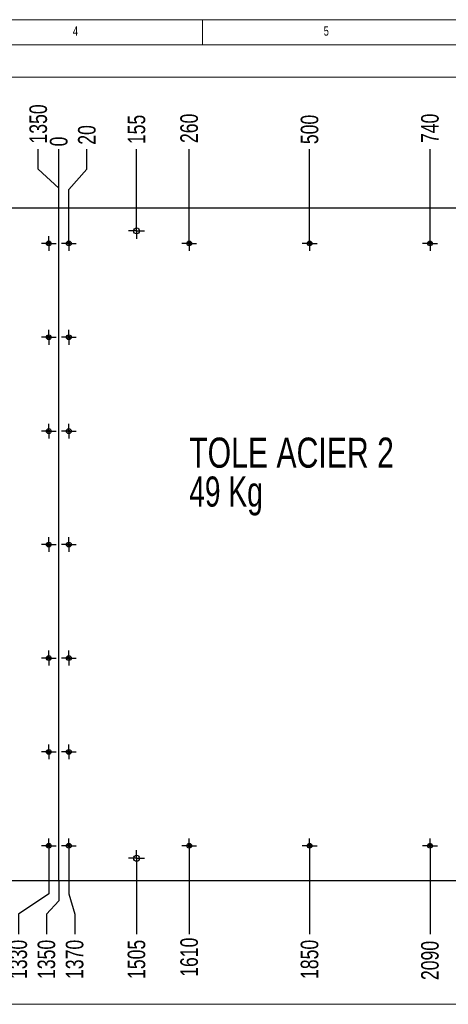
# Model space of a CAD drawing. Header units: millimetres. Extents: x 3 to 589, y 5 to 415.
# Tile 7 of 9: x 161 to 246, y 219 to 415. Entities that reach past the tile are written whole.
import ezdxf

# ---------------------------------------------------------------- set-up
doc = ezdxf.new("R2010")
doc.units = ezdxf.units.MM
doc.header["$PDSIZE"] = -1
doc.linetypes.add('CENTERX2', pattern=[20.32, 12.7, -2.54, 2.54, -2.54])
for name, color, linetype in [('COTES', 1, 'Continuous'), ('NOTES', 6, 'Continuous'), ('TRAIT-MIXTES', 3, 'CENTERX2')]:
    doc.layers.add(name, color=color, linetype=linetype)
doc.layers.add('TRAIT-FORT', color=4, linetype='Continuous', lineweight=25)
doc.styles.add('SLDTEXTSTYLE0', font='TXT', dxfattribs={"width": 0.75})
doc.styles.add('SLDTEXTSTYLE2', font='TXT', dxfattribs={"width": 0.7})
doc.dimstyles.new('SLDDIMSTYLE0', dxfattribs={"dimtxt": 3.5, "dimasz": 0.333333, "dimexe": 0, "dimexo": 0.0625, "dimgap": 0.875, "dimtad": 0, "dimtih": 1, "dimtoh": 1, "dimdec": 0, "dimlfac": 10, "dimrnd": 1e-09, "dimdsep": 46, "dimtxsty": 'SLDTEXTSTYLE0', "dimblk1": 'ORIGIN', "dimblk2": 'ORIGIN', "dimsah": 1, "dimcen": 0.09, "dimadec": 0, "dimazin": 2, "dimtfac": 1, "dimtdec": 0, "dimtofl": 0, "dimtmove": 0, "dimatfit": 3, "dimldrblk": 'ORIGIN', "dimfxl": 1, "dimfrac": 2, "dimtolj": 1, "dimtzin": 12, "dimarcsym": 0})
doc.dimstyles.new('SLDDIMSTYLE1', dxfattribs={"dimtxt": 3.5, "dimasz": 2, "dimexe": 0, "dimexo": 0.0625, "dimgap": 0.875, "dimtad": 0, "dimtih": 1, "dimtoh": 1, "dimlfac": 10, "dimrnd": 1e-09, "dimzin": 12, "dimdsep": 46, "dimtxsty": 'SLDTEXTSTYLE0', "dimsah": 1, "dimcen": 0.09, "dimadec": 0, "dimazin": 3, "dimtfac": 1, "dimtofl": 0, "dimtmove": 0, "dimatfit": 3, "dimfxl": 1, "dimfrac": 2, "dimtolj": 1, "dimtzin": 12, "dimarcsym": 0})

# ---------------------------------------------------------------- blocks, each defined once
blk = doc.blocks.new('_D_71')
at = {"layer": 'COTES', "color": 0, "lineweight": -2, "transparency": 16777216}
blk.add_line((168.36, 377.49), (168.36, 389.19), dxfattribs=at)
at = {"layer": 'Defpoints', "color": 0, "transparency": 16777216}
for p in [(168.36, 389.19), (168.36, 377.43), (168.36, 377.43)]:
    blk.add_point(p, dxfattribs=at)
at = {"layer": 'COTES', "color": 0, "transparency": 16777216, "insert": (168.36, 390.73), "char_height": 3.5, "attachment_point": 5, "rotation": 90, "style": 'SLDTEXTSTYLE0'}
blk.add_mtext('\\A1;0', dxfattribs=at)
blk = doc.blocks.new('_Origin')
at = {"color": 0, "linetype": 'ByBlock', "lineweight": -2}
blk.add_line((0, 0), (-1, 0), dxfattribs=at)
blk.add_circle((0, 0), 0.5, dxfattribs=at)
blk = doc.blocks.new('_D_72')
at = {"layer": 'COTES', "color": 0, "lineweight": -2, "transparency": 16777216}
for p, q in [((173.97, 385.19), (173.97, 389.19)), ((170.36, 381.19), (173.97, 385.19)), ((170.36, 371.97), (170.36, 381.19))]:
    blk.add_line(p, q, dxfattribs=at)
at = {"layer": 'Defpoints', "color": 0, "transparency": 16777216}
for p in [(173.97, 389.19), (168.36, 377.43), (170.36, 371.9)]:
    blk.add_point(p, dxfattribs=at)
at = {"layer": 'COTES', "color": 0, "transparency": 16777216, "insert": (173.97, 392.04), "char_height": 3.5, "attachment_point": 5, "rotation": 90, "style": 'SLDTEXTSTYLE0'}
blk.add_mtext('\\A1;20', dxfattribs=at)
blk = doc.blocks.new('_D_73')
at = {"layer": 'COTES', "color": 0, "lineweight": -2, "transparency": 16777216}
blk.add_line((183.86, 374.59), (183.86, 389.19), dxfattribs=at)
at = {"layer": 'Defpoints', "color": 0, "transparency": 16777216}
for p in [(183.86, 389.19), (168.36, 377.43), (183.86, 374.53)]:
    blk.add_point(p, dxfattribs=at)
at = {"layer": 'COTES', "color": 0, "transparency": 16777216, "insert": (183.86, 393.13), "char_height": 3.5, "attachment_point": 5, "rotation": 90, "style": 'SLDTEXTSTYLE0'}
blk.add_mtext('\\A1;155', dxfattribs=at)
blk = doc.blocks.new('_D_74')
at = {"layer": 'COTES', "color": 0, "lineweight": -2, "transparency": 16777216}
blk.add_line((194.36, 371.97), (194.36, 389.19), dxfattribs=at)
at = {"layer": 'Defpoints', "color": 0, "transparency": 16777216}
for p in [(194.36, 389.19), (168.36, 377.43), (194.36, 371.9)]:
    blk.add_point(p, dxfattribs=at)
at = {"layer": 'COTES', "color": 0, "transparency": 16777216, "insert": (194.36, 393.35), "char_height": 3.5, "attachment_point": 5, "rotation": 90, "style": 'SLDTEXTSTYLE0'}
blk.add_mtext('\\A1;260', dxfattribs=at)
blk = doc.blocks.new('_D_75')
at = {"layer": 'COTES', "color": 0, "lineweight": -2, "transparency": 16777216}
blk.add_line((218.36, 371.97), (218.36, 389.19), dxfattribs=at)
at = {"layer": 'Defpoints', "color": 0, "transparency": 16777216}
for p in [(218.36, 389.19), (168.36, 377.43), (218.36, 371.9)]:
    blk.add_point(p, dxfattribs=at)
at = {"layer": 'COTES', "color": 0, "transparency": 16777216, "insert": (218.36, 393.13), "char_height": 3.5, "attachment_point": 5, "rotation": 90, "style": 'SLDTEXTSTYLE0'}
blk.add_mtext('\\A1;500', dxfattribs=at)
blk = doc.blocks.new('_D_76')
at = {"layer": 'COTES', "color": 0, "lineweight": -2, "transparency": 16777216}
blk.add_line((242.36, 371.97), (242.36, 389.19), dxfattribs=at)
at = {"layer": 'Defpoints', "color": 0, "transparency": 16777216}
for p in [(242.36, 389.19), (168.36, 377.43), (242.36, 371.9)]:
    blk.add_point(p, dxfattribs=at)
at = {"layer": 'COTES', "color": 0, "transparency": 16777216, "insert": (242.36, 393.35), "char_height": 3.5, "attachment_point": 5, "rotation": 90, "style": 'SLDTEXTSTYLE0'}
blk.add_mtext('\\A1;740', dxfattribs=at)
blk = doc.blocks.new('_D_77')
at = {"layer": 'COTES', "color": 0, "lineweight": -2, "transparency": 16777216}
blk.add_line((253.86, 374.59), (253.86, 389.19), dxfattribs=at)
at = {"layer": 'Defpoints', "color": 0, "transparency": 16777216}
for p in [(253.86, 389.19), (168.36, 377.43), (253.86, 374.53)]:
    blk.add_point(p, dxfattribs=at)
at = {"layer": 'COTES', "color": 0, "transparency": 16777216, "insert": (253.86, 393.57), "char_height": 3.5, "attachment_point": 5, "rotation": 90, "style": 'SLDTEXTSTYLE0'}
blk.add_mtext('\\A1;855', dxfattribs=at)
blk = doc.blocks.new('_D_78')
at = {"layer": 'COTES', "color": 0, "lineweight": -2, "transparency": 16777216}
blk.add_line((266.36, 371.97), (266.36, 389.19), dxfattribs=at)
at = {"layer": 'Defpoints', "color": 0, "transparency": 16777216}
for p in [(266.36, 389.19), (168.36, 377.43), (266.36, 371.9)]:
    blk.add_point(p, dxfattribs=at)
at = {"layer": 'COTES', "color": 0, "transparency": 16777216, "insert": (266.36, 393.35), "char_height": 3.5, "attachment_point": 5, "rotation": 90, "style": 'SLDTEXTSTYLE0'}
blk.add_mtext('\\A1;980', dxfattribs=at)
blk = doc.blocks.new('_D_79')
at = {"layer": 'COTES', "color": 0, "lineweight": -2, "transparency": 16777216}
for p, q in [((275.36, 385.19), (275.36, 389.19)), ((281.86, 381.19), (275.36, 385.19)), ((281.86, 374.59), (281.86, 381.19))]:
    blk.add_line(p, q, dxfattribs=at)
at = {"layer": 'Defpoints', "color": 0, "transparency": 16777216}
for p in [(275.36, 389.19), (168.36, 377.43), (281.86, 374.53)]:
    blk.add_point(p, dxfattribs=at)
at = {"layer": 'COTES', "color": 0, "transparency": 16777216, "insert": (275.36, 394.01), "char_height": 3.5, "attachment_point": 5, "rotation": 90, "style": 'SLDTEXTSTYLE0'}
blk.add_mtext('\\A1;1135', dxfattribs=at)
blk = doc.blocks.new('_D_80')
at = {"layer": 'COTES', "color": 0, "lineweight": -2, "transparency": 16777216}
for p, q in [((283.53, 385.19), (283.53, 389.19)), ((282.16, 381.19), (283.53, 385.19)), ((282.16, 370.49), (282.16, 381.19))]:
    blk.add_line(p, q, dxfattribs=at)
at = {"layer": 'Defpoints', "color": 0, "transparency": 16777216}
for p in [(283.53, 389.19), (168.36, 377.43), (282.16, 370.43)]:
    blk.add_point(p, dxfattribs=at)
at = {"layer": 'COTES', "color": 0, "transparency": 16777216, "insert": (283.53, 394.01), "char_height": 3.5, "attachment_point": 5, "rotation": 90, "style": 'SLDTEXTSTYLE0'}
blk.add_mtext('\\A1;1138', dxfattribs=at)
blk = doc.blocks.new('_D_81')
at = {"layer": 'COTES', "color": 0, "lineweight": -2, "transparency": 16777216}
for p, q in [((289.3, 385.19), (289.3, 389.19)), ((286.36, 381.43), (289.3, 385.19)), ((286.36, 377.49), (286.36, 381.43))]:
    blk.add_line(p, q, dxfattribs=at)
at = {"layer": 'Defpoints', "color": 0, "transparency": 16777216}
for p in [(289.3, 389.19), (168.36, 377.43), (286.36, 377.43)]:
    blk.add_point(p, dxfattribs=at)
at = {"layer": 'COTES', "color": 0, "transparency": 16777216, "insert": (289.3, 393.79), "char_height": 3.5, "attachment_point": 5, "rotation": 90, "style": 'SLDTEXTSTYLE0'}
blk.add_mtext('\\A1;1180', dxfattribs=at)
blk = doc.blocks.new('_D_89')
at = {"layer": 'COTES', "color": 0, "lineweight": -2, "transparency": 16777216}
for p, q in [((164.28, 385.19), (164.28, 389.19)), ((168.36, 381.43), (164.28, 385.19)), ((168.36, 377.49), (168.36, 381.43))]:
    blk.add_line(p, q, dxfattribs=at)
at = {"layer": 'Defpoints', "color": 0, "transparency": 16777216}
for p in [(164.28, 389.19), (33.36, 377.43), (168.36, 377.43)]:
    blk.add_point(p, dxfattribs=at)
at = {"layer": 'COTES', "color": 0, "transparency": 16777216, "insert": (164.28, 394.23), "char_height": 3.5, "attachment_point": 5, "rotation": 90, "style": 'SLDTEXTSTYLE0'}
blk.add_mtext('\\A1;1350', dxfattribs=at)
blk = doc.blocks.new('_D_97')
at = {"layer": 'COTES', "color": 0, "lineweight": -2, "transparency": 16777216}
for p, q in [((166.36, 248.89), (166.36, 240.82)), ((166.36, 240.82), (160.3, 236.82)), ((160.3, 236.82), (160.3, 232.82))]:
    blk.add_line(p, q, dxfattribs=at)
at = {"layer": 'Defpoints', "color": 0, "transparency": 16777216}
for p in [(166.36, 248.95), (33.36, 243.43), (160.3, 232.82)]:
    blk.add_point(p, dxfattribs=at)
at = {"layer": 'COTES', "color": 0, "transparency": 16777216, "insert": (160.3, 227.79), "char_height": 3.5, "attachment_point": 5, "rotation": 90, "style": 'SLDTEXTSTYLE0'}
blk.add_mtext('\\A1;1330', dxfattribs=at)
blk = doc.blocks.new('_D_98')
at = {"layer": 'COTES', "color": 0, "lineweight": -2, "transparency": 16777216}
for p, q in [((168.36, 243.37), (168.36, 239.43)), ((168.36, 239.43), (165.91, 236.82)), ((165.91, 236.82), (165.91, 232.82))]:
    blk.add_line(p, q, dxfattribs=at)
at = {"layer": 'Defpoints', "color": 0, "transparency": 16777216}
for p in [(33.36, 243.43), (168.36, 243.43), (165.91, 232.82)]:
    blk.add_point(p, dxfattribs=at)
at = {"layer": 'COTES', "color": 0, "transparency": 16777216, "insert": (165.91, 227.79), "char_height": 3.5, "attachment_point": 5, "rotation": 90, "style": 'SLDTEXTSTYLE0'}
blk.add_mtext('\\A1;1350', dxfattribs=at)
blk = doc.blocks.new('_D_99')
at = {"layer": 'COTES', "color": 0, "lineweight": -2, "transparency": 16777216}
for p, q in [((170.36, 248.89), (170.36, 240.82)), ((170.36, 240.82), (171.53, 236.82)), ((171.53, 236.82), (171.53, 232.82))]:
    blk.add_line(p, q, dxfattribs=at)
at = {"layer": 'Defpoints', "color": 0, "transparency": 16777216}
for p in [(170.36, 248.95), (33.36, 243.43), (171.53, 232.82)]:
    blk.add_point(p, dxfattribs=at)
at = {"layer": 'COTES', "color": 0, "transparency": 16777216, "insert": (171.53, 227.79), "char_height": 3.5, "attachment_point": 5, "rotation": 90, "style": 'SLDTEXTSTYLE0'}
blk.add_mtext('\\A1;1370', dxfattribs=at)
blk = doc.blocks.new('_D_100')
at = {"layer": 'COTES', "color": 0, "lineweight": -2, "transparency": 16777216}
blk.add_line((183.86, 246.27), (183.86, 232.82), dxfattribs=at)
at = {"layer": 'Defpoints', "color": 0, "transparency": 16777216}
for p in [(183.86, 246.33), (33.36, 243.43), (183.86, 232.82)]:
    blk.add_point(p, dxfattribs=at)
at = {"layer": 'COTES', "color": 0, "transparency": 16777216, "insert": (183.86, 227.79), "char_height": 3.5, "attachment_point": 5, "rotation": 90, "style": 'SLDTEXTSTYLE0'}
blk.add_mtext('\\A1;1505', dxfattribs=at)
blk = doc.blocks.new('_D_101')
at = {"layer": 'COTES', "color": 0, "lineweight": -2, "transparency": 16777216}
blk.add_line((194.36, 248.89), (194.36, 232.82), dxfattribs=at)
at = {"layer": 'Defpoints', "color": 0, "transparency": 16777216}
for p in [(194.36, 248.95), (33.36, 243.43), (194.36, 232.82)]:
    blk.add_point(p, dxfattribs=at)
at = {"layer": 'COTES', "color": 0, "transparency": 16777216, "insert": (194.36, 228.22), "char_height": 3.5, "attachment_point": 5, "rotation": 90, "style": 'SLDTEXTSTYLE0'}
blk.add_mtext('\\A1;1610', dxfattribs=at)
blk = doc.blocks.new('_D_102')
at = {"layer": 'COTES', "color": 0, "lineweight": -2, "transparency": 16777216}
blk.add_line((218.36, 248.89), (218.36, 232.82), dxfattribs=at)
at = {"layer": 'Defpoints', "color": 0, "transparency": 16777216}
for p in [(218.36, 248.95), (33.36, 243.43), (218.36, 232.82)]:
    blk.add_point(p, dxfattribs=at)
at = {"layer": 'COTES', "color": 0, "transparency": 16777216, "insert": (218.36, 227.79), "char_height": 3.5, "attachment_point": 5, "rotation": 90, "style": 'SLDTEXTSTYLE0'}
blk.add_mtext('\\A1;1850', dxfattribs=at)
blk = doc.blocks.new('_D_103')
at = {"layer": 'COTES', "color": 0, "lineweight": -2, "transparency": 16777216}
blk.add_line((242.36, 248.89), (242.36, 232.82), dxfattribs=at)
at = {"layer": 'Defpoints', "color": 0, "transparency": 16777216}
for p in [(242.36, 248.95), (33.36, 243.43), (242.36, 232.82)]:
    blk.add_point(p, dxfattribs=at)
at = {"layer": 'COTES', "color": 0, "transparency": 16777216, "insert": (242.36, 227.57), "char_height": 3.5, "attachment_point": 5, "rotation": 90, "style": 'SLDTEXTSTYLE0'}
blk.add_mtext('\\A1;2090', dxfattribs=at)
blk = doc.blocks.new('_D_104')
at = {"layer": 'COTES', "color": 0, "lineweight": -2, "transparency": 16777216}
blk.add_line((253.86, 246.27), (253.86, 232.82), dxfattribs=at)
at = {"layer": 'Defpoints', "color": 0, "transparency": 16777216}
for p in [(253.86, 246.33), (33.36, 243.43), (253.86, 232.82)]:
    blk.add_point(p, dxfattribs=at)
at = {"layer": 'COTES', "color": 0, "transparency": 16777216, "insert": (253.86, 227.35), "char_height": 3.5, "attachment_point": 5, "rotation": 90, "style": 'SLDTEXTSTYLE0'}
blk.add_mtext('\\A1;2205', dxfattribs=at)
blk = doc.blocks.new('_D_105')
at = {"layer": 'COTES', "color": 0, "lineweight": -2, "transparency": 16777216}
blk.add_line((266.36, 248.89), (266.36, 232.82), dxfattribs=at)
at = {"layer": 'Defpoints', "color": 0, "transparency": 16777216}
for p in [(266.36, 248.95), (33.36, 243.43), (266.36, 232.82)]:
    blk.add_point(p, dxfattribs=at)
at = {"layer": 'COTES', "color": 0, "transparency": 16777216, "insert": (266.36, 227.35), "char_height": 3.5, "attachment_point": 5, "rotation": 90, "style": 'SLDTEXTSTYLE0'}
blk.add_mtext('\\A1;2330', dxfattribs=at)
blk = doc.blocks.new('_D_106')
at = {"layer": 'COTES', "color": 0, "lineweight": -2, "transparency": 16777216}
for p, q in [((281.86, 246.27), (281.86, 240.82)), ((281.86, 240.82), (275.13, 236.82)), ((275.13, 236.82), (275.13, 232.82))]:
    blk.add_line(p, q, dxfattribs=at)
at = {"layer": 'Defpoints', "color": 0, "transparency": 16777216}
for p in [(281.86, 246.33), (33.36, 243.43), (275.13, 232.82)]:
    blk.add_point(p, dxfattribs=at)
at = {"layer": 'COTES', "color": 0, "transparency": 16777216, "insert": (275.13, 227.13), "char_height": 3.5, "attachment_point": 5, "rotation": 90, "style": 'SLDTEXTSTYLE0'}
blk.add_mtext('\\A1;2485', dxfattribs=at)
blk = doc.blocks.new('_D_107')
at = {"layer": 'COTES', "color": 0, "lineweight": -2, "transparency": 16777216}
for p, q in [((282.16, 250.37), (282.16, 240.82)), ((282.16, 240.82), (280.75, 236.82)), ((280.75, 236.82), (280.75, 232.82))]:
    blk.add_line(p, q, dxfattribs=at)
at = {"layer": 'Defpoints', "color": 0, "transparency": 16777216}
for p in [(282.16, 250.43), (33.36, 243.43), (280.75, 232.82)]:
    blk.add_point(p, dxfattribs=at)
at = {"layer": 'COTES', "color": 0, "transparency": 16777216, "insert": (280.75, 227.13), "char_height": 3.5, "attachment_point": 5, "rotation": 90, "style": 'SLDTEXTSTYLE0'}
blk.add_mtext('\\A1;2488', dxfattribs=at)
blk = doc.blocks.new('_D_108')
at = {"layer": 'COTES', "color": 0, "lineweight": -2, "transparency": 16777216}
blk.add_line((286.36, 243.37), (286.36, 232.82), dxfattribs=at)
at = {"layer": 'Defpoints', "color": 0, "transparency": 16777216}
for p in [(33.36, 243.43), (286.36, 243.43), (286.36, 232.82)]:
    blk.add_point(p, dxfattribs=at)
at = {"layer": 'COTES', "color": 0, "transparency": 16777216, "insert": (286.36, 227.35), "char_height": 3.5, "attachment_point": 5, "rotation": 90, "style": 'SLDTEXTSTYLE0'}
blk.add_mtext('\\A1;2530', dxfattribs=at)
blk = doc.blocks.new('SW_NOTE_9')
at = {"layer": 'NOTES', "color": 0, "char_height": 6, "attachment_point": 1}
for s, insert, style in [('TOLE ACIER 2', (0, 7.73), 'SLDTEXTSTYLE0'), ('49 Kg', (0, -0.02), 'SLDTEXTSTYLE2')]:
    blk.add_mtext(s, dxfattribs=dict(at, insert=insert, style=style))
blk = doc.blocks.new('SW_CENTERMARKSYMBOL_91')
at = {"layer": 'TRAIT-MIXTES', "color": 0}
for p, q in [((-1.25, 0), (-1.475, 0)), ((0, 0), (-1.25, 0)), ((0, 1.25), (0, 1.475)), ((0, 0), (0, 1.25)), ((0, 0), (0, -1.25)), ((0, 0), (1.25, 0)), ((1.25, 0), (1.475, 0)), ((0, -1.25), (0, -1.475))]:
    blk.add_line(p, q, dxfattribs=at)
blk = doc.blocks.new('SW_CENTERMARKSYMBOL_92')
at = {"layer": 'TRAIT-MIXTES', "color": 0}
for p, q in [((-1.25, 0), (-1.475, 0)), ((0, 0), (-1.25, 0)), ((0, 1.25), (0, 1.475)), ((0, 0), (0, 1.25)), ((0, 0), (0, -1.25)), ((0, 0), (1.25, 0)), ((1.25, 0), (1.475, 0)), ((0, -1.25), (0, -1.475))]:
    blk.add_line(p, q, dxfattribs=at)
blk = doc.blocks.new('SW_CENTERMARKSYMBOL_93')
at = {"layer": 'TRAIT-MIXTES', "color": 0}
for p, q in [((-1.25, 0), (-1.475, 0)), ((0, 0), (-1.25, 0)), ((0, 1.25), (0, 1.475)), ((0, 0), (0, 1.25)), ((0, 0), (0, -1.25)), ((0, 0), (1.25, 0)), ((1.25, 0), (1.475, 0)), ((0, -1.25), (0, -1.475))]:
    blk.add_line(p, q, dxfattribs=at)
blk = doc.blocks.new('SW_CENTERMARKSYMBOL_94')
at = {"layer": 'TRAIT-MIXTES', "color": 0}
for p, q in [((-1.25, 0), (-1.475, 0)), ((0, 0), (-1.25, 0)), ((0, 1.25), (0, 1.475)), ((0, 0), (0, 1.25)), ((0, 0), (0, -1.25)), ((0, 0), (1.25, 0)), ((1.25, 0), (1.475, 0)), ((0, -1.25), (0, -1.475))]:
    blk.add_line(p, q, dxfattribs=at)
blk = doc.blocks.new('SW_CENTERMARKSYMBOL_95')
at = {"layer": 'TRAIT-MIXTES', "color": 0}
for p, q in [((-1.25, 0), (-1.475, 0)), ((0, 0), (-1.25, 0)), ((0, 1.25), (0, 1.475)), ((0, 0), (0, 1.25)), ((0, 0), (0, -1.25)), ((0, 0), (1.25, 0)), ((1.25, 0), (1.475, 0)), ((0, -1.25), (0, -1.475))]:
    blk.add_line(p, q, dxfattribs=at)
blk = doc.blocks.new('SW_CENTERMARKSYMBOL_96')
at = {"layer": 'TRAIT-MIXTES', "color": 0}
for p, q in [((-1.25, 0), (-1.475, 0)), ((0, 0), (-1.25, 0)), ((0, 1.25), (0, 1.475)), ((0, 0), (0, 1.25)), ((0, 0), (0, -1.25)), ((0, 0), (1.25, 0)), ((1.25, 0), (1.475, 0)), ((0, -1.25), (0, -1.475))]:
    blk.add_line(p, q, dxfattribs=at)
blk = doc.blocks.new('SW_CENTERMARKSYMBOL_97')
at = {"layer": 'TRAIT-MIXTES', "color": 0}
for p, q in [((-1.25, 0), (-1.475, 0)), ((0, 0), (-1.25, 0)), ((0, 1.25), (0, 1.475)), ((0, 0), (0, 1.25)), ((0, 0), (0, -1.25)), ((0, 0), (1.25, 0)), ((1.25, 0), (1.475, 0)), ((0, -1.25), (0, -1.475))]:
    blk.add_line(p, q, dxfattribs=at)
blk = doc.blocks.new('SW_CENTERMARKSYMBOL_98')
at = {"layer": 'TRAIT-MIXTES', "color": 0}
for p, q in [((-1.25, 0), (-1.475, 0)), ((0, 0), (-1.25, 0)), ((0, 1.25), (0, 1.475)), ((0, 0), (0, 1.25)), ((0, 0), (0, -1.25)), ((0, 0), (1.25, 0)), ((1.25, 0), (1.475, 0)), ((0, -1.25), (0, -1.475))]:
    blk.add_line(p, q, dxfattribs=at)
blk = doc.blocks.new('SW_CENTERMARKSYMBOL_103')
at = {"layer": 'TRAIT-MIXTES', "color": 0}
for p, q in [((-1.25, 0), (-1.475, 0)), ((0, 0), (-1.25, 0)), ((0, 1.25), (0, 1.475)), ((0, 0), (0, 1.25)), ((0, 0), (0, -1.25)), ((0, 0), (1.25, 0)), ((1.25, 0), (1.475, 0)), ((0, -1.25), (0, -1.475))]:
    blk.add_line(p, q, dxfattribs=at)
blk = doc.blocks.new('SW_CENTERMARKSYMBOL_104')
at = {"layer": 'TRAIT-MIXTES', "color": 0}
for p, q in [((-1.25, 0), (-1.475, 0)), ((0, 0), (-1.25, 0)), ((0, 1.25), (0, 1.475)), ((0, 0), (0, 1.25)), ((0, 0), (0, -1.25)), ((0, 0), (1.25, 0)), ((1.25, 0), (1.475, 0)), ((0, -1.25), (0, -1.475))]:
    blk.add_line(p, q, dxfattribs=at)
blk = doc.blocks.new('SW_CENTERMARKSYMBOL_105')
at = {"layer": 'TRAIT-MIXTES', "color": 0}
for p, q in [((-1.25, 0), (-1.475, 0)), ((0, 0), (-1.25, 0)), ((0, 1.25), (0, 1.475)), ((0, 0), (0, 1.25)), ((0, 0), (0, -1.25)), ((0, 0), (1.25, 0)), ((1.25, 0), (1.475, 0)), ((0, -1.25), (0, -1.475))]:
    blk.add_line(p, q, dxfattribs=at)
blk = doc.blocks.new('SW_CENTERMARKSYMBOL_106')
at = {"layer": 'TRAIT-MIXTES', "color": 0}
for p, q in [((-1.25, 0), (-1.475, 0)), ((0, 0), (-1.25, 0)), ((0, 1.25), (0, 1.475)), ((0, 0), (0, 1.25)), ((0, 0), (0, -1.25)), ((0, 0), (1.25, 0)), ((1.25, 0), (1.475, 0)), ((0, -1.25), (0, -1.475))]:
    blk.add_line(p, q, dxfattribs=at)
blk = doc.blocks.new('SW_CENTERMARKSYMBOL_107')
at = {"layer": 'TRAIT-MIXTES', "color": 0}
for p, q in [((-1.25, 0), (-1.475, 0)), ((0, 0), (-1.25, 0)), ((0, 1.25), (0, 1.475)), ((0, 0), (0, 1.25)), ((0, 0), (0, -1.25)), ((0, 0), (1.25, 0)), ((1.25, 0), (1.475, 0)), ((0, -1.25), (0, -1.475))]:
    blk.add_line(p, q, dxfattribs=at)
blk = doc.blocks.new('SW_CENTERMARKSYMBOL_108')
at = {"layer": 'TRAIT-MIXTES', "color": 0}
for p, q in [((-1.25, 0), (-1.475, 0)), ((0, 0), (-1.25, 0)), ((0, 1.25), (0, 1.475)), ((0, 0), (0, 1.25)), ((0, 0), (0, -1.25)), ((0, 0), (1.25, 0)), ((1.25, 0), (1.475, 0)), ((0, -1.25), (0, -1.475))]:
    blk.add_line(p, q, dxfattribs=at)
blk = doc.blocks.new('SW_CENTERMARKSYMBOL_109')
at = {"layer": 'TRAIT-MIXTES', "color": 0}
for p, q in [((-1.25, 0), (-1.475, 0)), ((0, 0), (-1.25, 0)), ((0, 1.25), (0, 1.475)), ((0, 0), (0, 1.25)), ((0, 0), (0, -1.25)), ((0, 0), (1.25, 0)), ((1.25, 0), (1.475, 0)), ((0, -1.25), (0, -1.475))]:
    blk.add_line(p, q, dxfattribs=at)
blk = doc.blocks.new('SW_CENTERMARKSYMBOL_110')
at = {"layer": 'TRAIT-MIXTES', "color": 0}
for p, q in [((-1.25, 0), (-1.475, 0)), ((0, 0), (-1.25, 0)), ((0, 1.25), (0, 1.475)), ((0, 0), (0, 1.25)), ((0, 0), (0, -1.25)), ((0, 0), (1.25, 0)), ((1.25, 0), (1.475, 0)), ((0, -1.25), (0, -1.475))]:
    blk.add_line(p, q, dxfattribs=at)
blk = doc.blocks.new('SW_CENTERMARKSYMBOL_115')
at = {"layer": 'TRAIT-MIXTES', "color": 0}
for p, q in [((-1.25, 0), (-1.475, 0)), ((0, 0), (-1.25, 0)), ((0, 1.25), (0, 1.475)), ((0, 0), (0, 1.25)), ((0, 0), (0, -1.25)), ((0, 0), (1.25, 0)), ((1.25, 0), (1.475, 0)), ((0, -1.25), (0, -1.475))]:
    blk.add_line(p, q, dxfattribs=at)
blk = doc.blocks.new('SW_CENTERMARKSYMBOL_116')
at = {"layer": 'TRAIT-MIXTES', "color": 0}
for p, q in [((-1.25, 0), (-1.475, 0)), ((0, 0), (-1.25, 0)), ((0, 1.25), (0, 1.475)), ((0, 0), (0, 1.25)), ((0, 0), (0, -1.25)), ((0, 0), (1.25, 0)), ((1.25, 0), (1.475, 0)), ((0, -1.25), (0, -1.475))]:
    blk.add_line(p, q, dxfattribs=at)
blk = doc.blocks.new('SW_CENTERMARKSYMBOL_117')
at = {"layer": 'TRAIT-MIXTES', "color": 0}
for p, q in [((-1.25, 0), (-1.475, 0)), ((0, 0), (-1.25, 0)), ((0, 1.25), (0, 1.475)), ((0, 0), (0, 1.25)), ((0, 0), (0, -1.25)), ((0, 0), (1.25, 0)), ((1.25, 0), (1.475, 0)), ((0, -1.25), (0, -1.475))]:
    blk.add_line(p, q, dxfattribs=at)
blk = doc.blocks.new('SW_CENTERMARKSYMBOL_118')
at = {"layer": 'TRAIT-MIXTES', "color": 0}
for p, q in [((-1.25, 0), (-1.475, 0)), ((0, 0), (-1.25, 0)), ((0, 1.25), (0, 1.475)), ((0, 0), (0, 1.25)), ((0, 0), (0, -1.25)), ((0, 0), (1.25, 0)), ((1.25, 0), (1.475, 0)), ((0, -1.25), (0, -1.475))]:
    blk.add_line(p, q, dxfattribs=at)
blk = doc.blocks.new('SW_CENTERMARKSYMBOL_121')
at = {"layer": 'TRAIT-MIXTES', "color": 0}
for p, q in [((-1, 0), (-1.6, 0)), ((0, 0), (-1, 0)), ((0, 1), (0, 1.6)), ((0, 0), (0, 1)), ((0, 0), (0, -1)), ((0, 0), (1, 0)), ((1, 0), (1.6, 0)), ((0, -1), (0, -1.6))]:
    blk.add_line(p, q, dxfattribs=at)
blk = doc.blocks.new('SW_CENTERMARKSYMBOL_124')
at = {"layer": 'TRAIT-MIXTES', "color": 0}
for p, q in [((-1, 0), (-1.6, 0)), ((0, 0), (-1, 0)), ((0, 1), (0, 1.6)), ((0, 0), (0, 1)), ((0, 0), (0, -1)), ((0, 0), (1, 0)), ((1, 0), (1.6, 0)), ((0, -1), (0, -1.6))]:
    blk.add_line(p, q, dxfattribs=at)

msp = doc.modelspace()

# ---------------------------------------------------------------- linework, layer by layer
at = {"lineweight": 18}
for p, q in [((589, 415), (5, 415)), ((197, 415), (197, 410)), ((584, 410), (10, 410)), ((579.29646, 403.56102), (10, 403.56102)), ((579.29646, 218.83931), (10, 218.83931))]:
    msp.add_line(p, q, dxfattribs=at)
at = {"layer": 'TRAIT-FORT', "lineweight": 25}
for p, q in [((168.35793, 377.42775), (33.35789, 377.42775)), ((168.35793, 243.42774), (168.35793, 377.42775)), ((286.35777, 377.42775), (168.35793, 377.42775)), ((168.35793, 243.42774), (33.35789, 243.42774)), ((286.35777, 243.42774), (168.35793, 243.42774))]:
    msp.add_line(p, q, dxfattribs=at)
for centre, radius in [((183.85785, 372.92776), 0.6), ((166.35785, 370.42776), 0.475), ((170.35785, 370.42776), 0.475), ((194.35785, 370.42776), 0.475), ((218.35785, 370.42776), 0.475), ((242.35785, 370.42776), 0.475), ((166.35785, 370.42776), 0.225), ((170.35785, 370.42776), 0.225), ((194.35785, 370.42776), 0.225), ((218.35785, 370.42776), 0.225), ((242.35785, 370.42776), 0.225), ((166.35785, 351.72776), 0.475), ((166.35785, 351.72776), 0.225), ((170.35785, 351.72776), 0.475), ((170.35785, 351.72776), 0.225), ((166.35785, 333.02776), 0.475), ((170.35785, 333.02776), 0.475), ((166.35785, 333.02776), 0.225), ((170.35785, 333.02776), 0.225), ((166.35785, 310.42776), 0.475), ((166.35785, 310.42776), 0.225), ((170.35785, 310.42776), 0.475), ((170.35785, 310.42776), 0.225), ((166.35785, 287.82776), 0.475), ((166.35785, 287.82776), 0.225), ((170.35785, 287.82776), 0.475), ((170.35785, 287.82776), 0.225), ((166.35785, 269.12776), 0.475), ((166.35785, 269.12776), 0.225), ((170.35785, 269.12776), 0.475), ((170.35785, 269.12776), 0.225), ((166.35785, 250.42776), 0.475), ((166.35785, 250.42776), 0.225), ((170.35785, 250.42776), 0.475), ((170.35785, 250.42776), 0.225), ((194.35785, 250.42776), 0.475), ((194.35785, 250.42776), 0.225), ((218.35785, 250.42776), 0.475), ((218.35785, 250.42776), 0.225), ((242.35785, 250.42776), 0.475), ((242.35785, 250.42776), 0.225), ((183.85785, 247.92776), 0.6)]:
    msp.add_circle(centre, radius, dxfattribs=at)

# ---------------------------------------------------------------- block references
at = {"layer": 'NOTES'}
msp.add_blockref('SW_NOTE_9', (194.35785, 324.01327), dxfattribs=at)
at = {"layer": 'TRAIT-MIXTES'}
for name, p in [('SW_CENTERMARKSYMBOL_124', (183.85785, 372.92776)), ('SW_CENTERMARKSYMBOL_96', (166.35785, 370.42776)), ('SW_CENTERMARKSYMBOL_118', (170.35785, 370.42776)), ('SW_CENTERMARKSYMBOL_117', (194.35785, 370.42776)), ('SW_CENTERMARKSYMBOL_116', (218.35785, 370.42776)), ('SW_CENTERMARKSYMBOL_115', (242.35785, 370.42776)), ('SW_CENTERMARKSYMBOL_97', (166.35785, 351.72776)), ('SW_CENTERMARKSYMBOL_110', (170.35785, 351.72776)), ('SW_CENTERMARKSYMBOL_95', (166.35785, 333.02776)), ('SW_CENTERMARKSYMBOL_109', (170.35785, 333.02776)), ('SW_CENTERMARKSYMBOL_94', (166.35785, 310.42776)), ('SW_CENTERMARKSYMBOL_108', (170.35785, 310.42776)), ('SW_CENTERMARKSYMBOL_92', (166.35785, 287.82776)), ('SW_CENTERMARKSYMBOL_107', (170.35785, 287.82776)), ('SW_CENTERMARKSYMBOL_91', (166.35785, 269.12776)), ('SW_CENTERMARKSYMBOL_106', (170.35785, 269.12776)), ('SW_CENTERMARKSYMBOL_93', (166.35785, 250.42776)), ('SW_CENTERMARKSYMBOL_98', (170.35785, 250.42776)), ('SW_CENTERMARKSYMBOL_105', (194.35785, 250.42776)), ('SW_CENTERMARKSYMBOL_104', (218.35785, 250.42776)), ('SW_CENTERMARKSYMBOL_103', (242.35785, 250.42776)), ('SW_CENTERMARKSYMBOL_121', (183.85785, 247.92776))]:
    msp.add_blockref(name, p, dxfattribs=at)

# ---------------------------------------------------------------- texts
at = {"layer": 'NOTES', "char_height": 1.85208, "attachment_point": 1, "style": 'SLDTEXTSTYLE0'}
for s, insert in [('4', (171.16667, 413.66802)), ('5', (221.16667, 413.66802))]:
    msp.add_mtext(s, dxfattribs=dict(at, insert=insert))

# ---------------------------------------------------------------- dimensions: what is measured, and where the dimension line sits
at = {"layer": 'COTES'}
for feature_location, offset, origin, dimstyle, picture, middle in [((168.35795, 377.42776), (-4.08217, 11.76685), (33.35785, 377.42776), 'SLDDIMSTYLE1', '_D_89', (164.27578, 394.22586)), ((281.85785, 374.52776), (-6.4975, 14.66685), (168.35795, 377.42776), 'SLDDIMSTYLE1', '_D_79', (275.36035, 394.00711)), ((282.15785, 370.42776), (1.37369, 18.76685), (168.35795, 377.42776), 'SLDDIMSTYLE1', '_D_80', (283.53154, 394.00711)), ((286.35785, 377.42776), (2.93969, 11.76685), (168.35795, 377.42776), 'SLDDIMSTYLE1', '_D_81', (289.29754, 393.78836)), ((253.85785, 374.52776), (0, 14.66685), (168.35795, 377.42776), 'SLDDIMSTYLE1', '_D_77', (253.85785, 393.56961)), ((194.35785, 371.90276), (0, 17.29185), (168.35795, 377.42776), 'SLDDIMSTYLE1', '_D_74', (194.35785, 393.35086)), ((242.35785, 371.90276), (0, 17.29185), (168.35795, 377.42776), 'SLDDIMSTYLE1', '_D_76', (242.35785, 393.35086)), ((266.35785, 371.90276), (0, 17.29185), (168.35795, 377.42776), 'SLDDIMSTYLE1', '_D_78', (266.35785, 393.35086)), ((183.85785, 374.52776), (0, 14.66685), (168.35795, 377.42776), 'SLDDIMSTYLE1', '_D_73', (183.85785, 393.13211)), ((218.35785, 371.90276), (0, 17.29185), (168.35795, 377.42776), 'SLDDIMSTYLE1', '_D_75', (218.35785, 393.13211)), ((170.35785, 371.90276), (3.61191, 17.29185), (168.35795, 377.42776), 'SLDDIMSTYLE1', '_D_72', (173.96976, 392.03836)), ((168.3579492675, 377.4277582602), (0, 11.766851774), (168.3579492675, 377.4277582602), 'SLDDIMSTYLE0', '_D_71', (168.3579492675, 390.7258600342)), ((282.15785, 250.42776), (-1.41181, -17.6096), (33.35785, 243.42776), 'SLDDIMSTYLE1', '_D_107', (280.74604, 227.13066)), ((166.35785, 248.95276), (-6.05591, -16.1346), (33.35785, 243.42776), 'SLDDIMSTYLE1', '_D_97', (160.30194, 227.78691)), ((170.35785, 248.95276), (1.16772, -16.1346), (33.35785, 243.42776), 'SLDDIMSTYLE1', '_D_99', (171.52557, 227.78691)), ((194.35785, 248.95276), (0, -16.1346), (33.35785, 243.42776), 'SLDDIMSTYLE1', '_D_101', (194.35785, 228.22441)), ((218.35785, 248.95276), (0, -16.1346), (33.35785, 243.42776), 'SLDDIMSTYLE1', '_D_102', (218.35785, 227.78691)), ((242.35785, 248.95276), (0, -16.1346), (33.35785, 243.42776), 'SLDDIMSTYLE1', '_D_103', (242.35785, 227.56816)), ((266.35785, 248.95276), (0, -16.1346), (33.35785, 243.42776), 'SLDDIMSTYLE1', '_D_105', (266.35785, 227.34941)), ((183.85785, 246.32776), (0, -13.5096), (33.35785, 243.42776), 'SLDDIMSTYLE1', '_D_100', (183.85785, 227.78691)), ((253.85785, 246.32776), (0, -13.5096), (33.35785, 243.42776), 'SLDDIMSTYLE1', '_D_104', (253.85785, 227.34941)), ((281.85785, 246.32776), (-6.72362, -13.5096), (33.35785, 243.42776), 'SLDDIMSTYLE1', '_D_106', (275.13422, 227.13066)), ((168.35795, 243.42776), (-2.44419, -10.6096), (33.35785, 243.42776), 'SLDDIMSTYLE1', '_D_98', (165.91376, 227.78691)), ((286.35785, 243.42776), (0, -10.6096), (33.35785, 243.42776), 'SLDDIMSTYLE1', '_D_108', (286.35785, 227.34941))]:
    dim = msp.add_ordinate_dim(feature_location=feature_location, offset=offset, dtype=1, origin=origin, dimstyle=dimstyle, dxfattribs=at)
    dim.commit()
    dim.dimension.update_dxf_attribs({"geometry": picture, "text_midpoint": middle})

doc.saveas('drawing.dxf')
